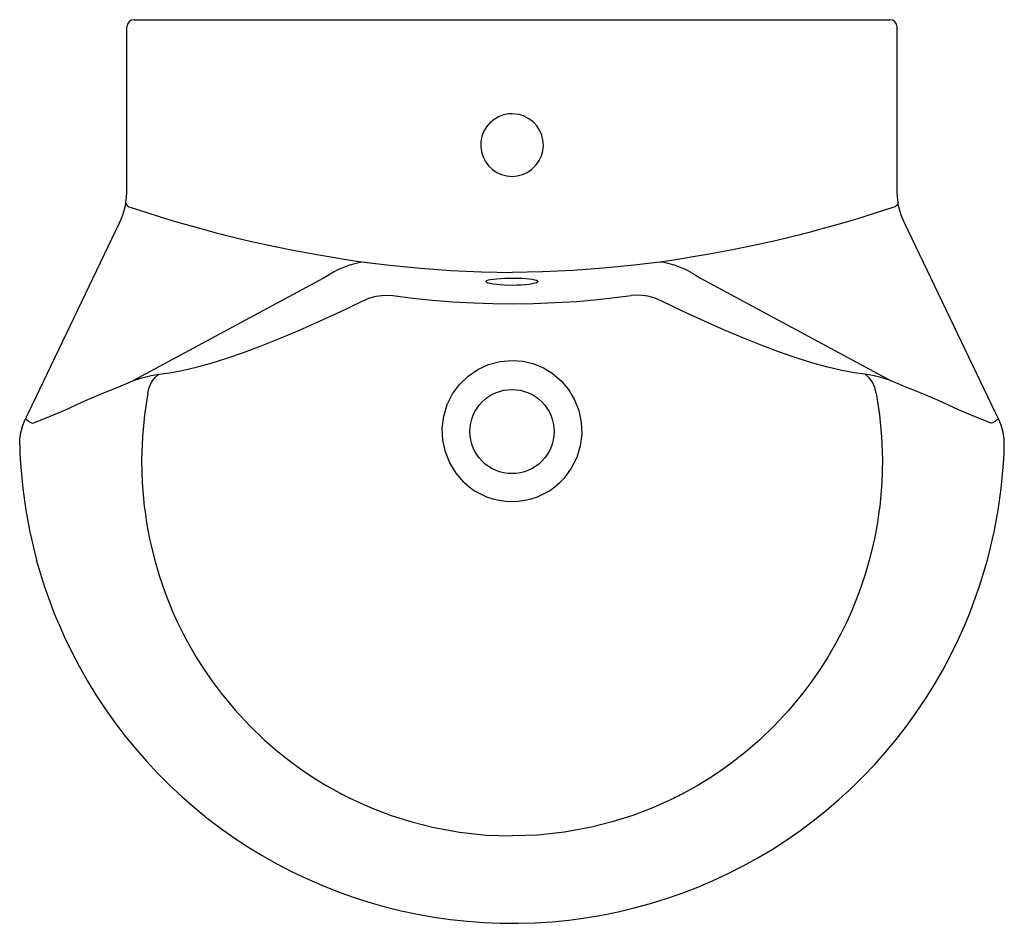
# Model space of a CAD drawing. Header units: millimetres. Extents: x 777.893 to 778.443, y 1029.626 to 1030.131.
import ezdxf

# ---------------------------------------------------------------- set-up
doc = ezdxf.new("R2010")
doc.units = ezdxf.units.MM
doc.layers.add('SANINDUSA', color=3, linetype='Continuous')

msp = doc.modelspace()

# ---------------------------------------------------------------- linework, layer by layer
at = {"layer": 'SANINDUSA'}
for p, q in [((777.9572095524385, 1030.130670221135), (778.3792249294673, 1030.130670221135)), ((777.9531842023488, 1030.10979154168), (777.9532097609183, 1030.126675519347)), ((778.3832502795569, 1030.10979154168), (778.3832247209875, 1030.126675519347)), ((777.952967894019, 1030.031619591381), (777.9530692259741, 1030.034404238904)), ((778.3834665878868, 1030.031619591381), (778.3833652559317, 1030.034404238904)), ((777.8982714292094, 1029.911199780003), (777.9491283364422, 1030.017151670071)), ((778.4381630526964, 1029.911199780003), (778.3873061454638, 1030.017151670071)), ((778.0591464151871, 1029.99946774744), (778.0802407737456, 1029.996092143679)), ((778.2772880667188, 1029.99946774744), (778.2561937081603, 1029.996092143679)), ((778.0802407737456, 1029.996092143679), (778.0856571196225, 1029.995333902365)), ((778.2561937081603, 1029.996092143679), (778.2507773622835, 1029.995333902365)), ((778.0632627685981, 1029.986592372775), (778.0604744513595, 1029.985063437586)), ((778.0686232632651, 1029.98969779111), (778.0632627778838, 1029.986592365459)), ((778.2731717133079, 1029.986592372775), (778.2759600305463, 1029.985063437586)), ((778.0604744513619, 1029.985063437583), (777.9565682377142, 1029.929057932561)), ((778.2759600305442, 1029.985063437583), (778.3798662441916, 1029.929057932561)), ((777.8967901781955, 1029.908113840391), (777.8982714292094, 1029.911199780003)), ((778.4396443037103, 1029.908113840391), (778.4381630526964, 1029.911199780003)), ((777.8962615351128, 1029.907012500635), (777.8967901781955, 1029.908113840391)), ((778.4401729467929, 1029.907012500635), (778.4396443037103, 1029.908113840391))]:
    msp.add_line(p, q, dxfattribs=at)
at = {"layer": 'SANINDUSA', "flags": 128}
for points in [[(777.9530692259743, 1030.034404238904), (777.9531077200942, 1030.059519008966), (777.9531460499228, 1030.084650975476), (777.953184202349, 1030.10979154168)], [(778.3833652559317, 1030.034404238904), (778.3833267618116, 1030.059519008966), (778.383288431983, 1030.084650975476), (778.3832502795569, 1030.10979154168)], [(778.1682172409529, 1030.078170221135), (778.1664082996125, 1030.078076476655), (778.163512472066, 1030.077524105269), (778.1607493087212, 1030.076496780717), (778.1581988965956, 1030.07501668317), (778.1559311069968, 1030.073132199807), (778.1540138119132, 1030.070890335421), (778.1524974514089, 1030.06836035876), (778.1514305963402, 1030.065609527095), (778.150837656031, 1030.062719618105), (778.1507421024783, 1030.059771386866), (778.1511395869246, 1030.056848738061), (778.1520309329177, 1030.054022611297), (778.1533832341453, 1030.051385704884), (778.1551521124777, 1030.049030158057), (778.1572889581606, 1030.047001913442), (778.1597358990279, 1030.045364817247), (778.1624216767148, 1030.04415775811), (778.1652778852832, 1030.043420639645), (778.1682172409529, 1030.043170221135), (778.1711468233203, 1030.043418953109), (778.1739940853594, 1030.044151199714), (778.1766842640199, 1030.04535690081), (778.1791354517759, 1030.046993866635), (778.1817461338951, 1030.049569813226), (778.1834172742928, 1030.052001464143), (778.1846592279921, 1030.054677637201), (778.1854303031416, 1030.057523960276), (778.1857159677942, 1030.060459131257), (778.185501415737, 1030.063398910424), (778.1847997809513, 1030.066262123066), (778.183624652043, 1030.06896480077), (778.1820153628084, 1030.071434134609), (778.1800119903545, 1030.07359586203), (778.1776761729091, 1030.075393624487), (778.1750699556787, 1030.076770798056), (778.1722705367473, 1030.077694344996), (778.1682172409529, 1030.078170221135)], [(777.952605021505, 1030.028390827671), (777.9526603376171, 1030.028762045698), (777.9528322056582, 1030.030117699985), (777.9529678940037, 1030.031619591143)], [(778.3838294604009, 1030.028390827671), (778.3837741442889, 1030.028762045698), (778.3836022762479, 1030.030117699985), (778.3834665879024, 1030.031619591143)], [(777.9511569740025, 1030.02224655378), (777.9517292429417, 1030.024200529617), (777.9523384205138, 1030.026856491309), (777.9526050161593, 1030.028390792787)], [(777.952605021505, 1030.028390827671), (777.9527320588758, 1030.027607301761), (777.9533241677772, 1030.02685896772), (777.9542987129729, 1030.026250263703), (777.9555196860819, 1030.025866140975)], [(777.9555197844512, 1030.025865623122), (777.9642815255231, 1030.022994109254), (777.9723333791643, 1030.020458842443), (777.9796671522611, 1030.01823794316), (777.9862744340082, 1030.016308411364), (777.9924332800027, 1030.01456858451), (777.9977741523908, 1030.013107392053), (778.0022921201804, 1030.01190730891), (778.0059839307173, 1030.010950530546), (778.0081354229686, 1030.010402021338), (778.0104047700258, 1030.009831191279), (778.0126861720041, 1030.009265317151), (778.0149796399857, 1030.00870451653), (778.0172851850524, 1030.008148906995), (778.0196028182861, 1030.007598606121), (778.0219325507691, 1030.007053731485), (778.0349628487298, 1030.004159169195), (778.0469068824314, 1030.001732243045), (778.0591467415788, 1029.999469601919)], [(778.3809146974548, 1030.025865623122), (778.3721529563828, 1030.022994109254), (778.3641011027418, 1030.020458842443), (778.3567673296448, 1030.01823794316), (778.3501600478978, 1030.016308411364), (778.344001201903, 1030.01456858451), (778.338660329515, 1030.013107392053), (778.3341423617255, 1030.01190730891), (778.3304505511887, 1030.010950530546), (778.3282990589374, 1030.010402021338), (778.3260297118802, 1030.009831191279), (778.3237483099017, 1030.009265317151), (778.3214548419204, 1030.00870451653), (778.3191492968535, 1030.008148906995), (778.3168316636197, 1030.007598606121), (778.3145019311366, 1030.007053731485), (778.3014716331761, 1030.004159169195), (778.2895275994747, 1030.001732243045), (778.277287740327, 1029.999469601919)], [(778.3838294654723, 1030.02839079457), (778.383702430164, 1030.027607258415), (778.3831103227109, 1030.026858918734), (778.3821357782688, 1030.02625021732), (778.3809148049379, 1030.025866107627)], [(778.3852775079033, 1030.02224655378), (778.3847052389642, 1030.024200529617), (778.384096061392, 1030.026856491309), (778.3838294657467, 1030.028390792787)], [(777.9491283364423, 1030.017151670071), (777.9498819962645, 1030.018818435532), (777.9505586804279, 1030.020517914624), (777.9511569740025, 1030.02224655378)], [(778.3873061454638, 1030.017151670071), (778.3865524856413, 1030.018818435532), (778.3858758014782, 1030.020517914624), (778.3852775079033, 1030.02224655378)], [(778.0856571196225, 1029.995333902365), (778.1000727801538, 1029.993544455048), (778.1170318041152, 1029.991860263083), (778.1340421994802, 1029.990622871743), (778.1511159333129, 1029.989831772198), (778.1682172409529, 1029.98948925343)], [(778.2507773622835, 1029.995333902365), (778.236361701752, 1029.993544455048), (778.2194026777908, 1029.991860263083), (778.202392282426, 1029.990622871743), (778.185318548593, 1029.989831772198), (778.1682172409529, 1029.98948925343)], [(778.1682172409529, 1029.982288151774), (778.1638594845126, 1029.982395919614), (778.1616266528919, 1029.982542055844), (778.1595772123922, 1029.982742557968), (778.157758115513, 1029.982992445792), (778.1562301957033, 1029.98328066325), (778.1549708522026, 1029.98361976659), (778.1541268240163, 1029.983978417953), (778.1537374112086, 1029.984328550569), (778.1537633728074, 1029.984674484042), (778.1542105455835, 1029.98500623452), (778.1550615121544, 1029.985315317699), (778.1562945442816, 1029.985592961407), (778.1578721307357, 1029.985834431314), (778.1597395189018, 1029.986032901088), (778.1618502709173, 1029.986187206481), (778.1641295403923, 1029.986293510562), (778.1665250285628, 1029.986352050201), (778.1682172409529, 1029.98636383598), (778.1713680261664, 1029.986322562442), (778.173694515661, 1029.986235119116), (778.1758662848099, 1029.986101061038), (778.1778182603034, 1029.985922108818), (778.1795010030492, 1029.985701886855), (778.1808687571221, 1029.985442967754), (778.1818819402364, 1029.98515206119), (778.1825117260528, 1029.98483279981), (778.1827378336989, 1029.984495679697), (778.1825462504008, 1029.984146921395), (778.1819451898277, 1029.983799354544), (778.1809416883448, 1029.983462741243), (778.1795701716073, 1029.983149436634), (778.1778701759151, 1029.982871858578), (778.1758894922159, 1029.982638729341), (778.1733587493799, 1029.982439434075), (778.1708312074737, 1029.982326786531), (778.1682172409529, 1029.982288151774)], [(778.2678112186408, 1029.98969779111), (778.2704525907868, 1029.988137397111), (778.2731717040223, 1029.986592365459)], [(778.0844647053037, 1029.973503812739), (778.0882903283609, 1029.975160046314), (778.0923940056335, 1029.976276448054), (778.0969535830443, 1029.976818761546), (778.1016468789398, 1029.976664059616)], [(778.1016468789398, 1029.976664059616), (778.1126185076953, 1029.975237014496), (778.1238292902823, 1029.974068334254), (778.1352010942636, 1029.973164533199), (778.1466557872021, 1029.972532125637), (778.1574240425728, 1029.972185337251), (778.1682172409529, 1029.972070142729), (778.180304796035, 1029.972215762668), (778.1923774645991, 1029.972653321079), (778.2043670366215, 1029.973383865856), (778.2162053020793, 1029.974408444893), (778.2255764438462, 1029.975444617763), (778.234787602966, 1029.976664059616)], [(778.2519697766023, 1029.973503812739), (778.2481441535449, 1029.975160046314), (778.2440404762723, 1029.976276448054), (778.2394808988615, 1029.976818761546), (778.234787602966, 1029.976664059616)], [(777.9710006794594, 1029.932694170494), (777.9771532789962, 1029.933460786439), (777.9840295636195, 1029.934737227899), (777.9918131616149, 1029.936573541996), (778.000244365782, 1029.938919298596), (778.0089865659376, 1029.941664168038), (778.0182091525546, 1029.944842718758), (778.0281063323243, 1029.948528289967), (778.0383645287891, 1029.952606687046), (778.0494695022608, 1029.95728341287), (778.0608129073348, 1029.962310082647), (778.0725886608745, 1029.967769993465), (778.0844647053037, 1029.973503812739)], [(778.3654338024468, 1029.932694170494), (778.3592812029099, 1029.933460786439), (778.3524049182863, 1029.934737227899), (778.344621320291, 1029.936573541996), (778.3361901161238, 1029.938919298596), (778.3274479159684, 1029.941664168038), (778.3182253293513, 1029.944842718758), (778.3083281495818, 1029.948528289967), (778.298069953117, 1029.952606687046), (778.2869649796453, 1029.95728341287), (778.2756215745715, 1029.962310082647), (778.2638458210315, 1029.967769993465), (778.2519697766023, 1029.973503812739)], [(778.1413507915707, 1029.87232129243), (778.136960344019, 1029.877409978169), (778.1334751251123, 1029.883156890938), (778.1310094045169, 1029.889382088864), (778.1296026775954, 1029.895927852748), (778.1293114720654, 1029.902634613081), (778.1301380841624, 1029.909295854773), (778.1320679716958, 1029.915691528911), (778.1350382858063, 1029.921674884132), (778.1389446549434, 1029.927020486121), (778.1436900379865, 1029.931637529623), (778.1490924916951, 1029.935343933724), (778.1550382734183, 1029.938096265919), (778.1615272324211, 1029.939826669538), (778.1682172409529, 1029.940415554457), (778.1744231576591, 1029.939909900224), (778.1804685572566, 1029.93841976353), (778.1857615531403, 1029.936197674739), (778.1906707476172, 1029.933222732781), (778.1956149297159, 1029.929033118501), (778.1998044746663, 1029.924089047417), (778.2031432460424, 1029.918467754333), (778.2055158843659, 1029.912375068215), (778.2068587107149, 1029.905897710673), (778.2071205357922, 1029.899287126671), (778.2062673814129, 1029.892646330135), (778.2043310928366, 1029.886236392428), (778.2013160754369, 1029.880179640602), (778.1973338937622, 1029.874710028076), (778.1950836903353, 1029.87232129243)], [(777.9565682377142, 1029.929057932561), (777.957446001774, 1029.929358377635), (777.9622604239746, 1029.93087268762), (777.96664869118, 1029.931993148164), (777.9689427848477, 1029.932431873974), (777.9710006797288, 1029.932694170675)], [(777.9648274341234, 1029.922090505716), (777.9655350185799, 1029.925284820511), (777.9668468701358, 1029.928208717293), (777.9686989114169, 1029.930719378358), (777.9710006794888, 1029.932694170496)], [(778.3798662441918, 1029.929057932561), (778.3789884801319, 1029.929358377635), (778.3741740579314, 1029.93087268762), (778.3697857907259, 1029.931993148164), (778.3674916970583, 1029.932431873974), (778.3654338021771, 1029.932694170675)], [(778.3716070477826, 1029.922090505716), (778.3708994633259, 1029.925284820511), (778.36958761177, 1029.928208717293), (778.3677355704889, 1029.930719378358), (778.3654338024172, 1029.932694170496)], [(777.9300095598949, 1029.917927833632), (777.9405811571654, 1029.922469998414), (777.9486503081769, 1029.925693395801), (777.9565682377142, 1029.929057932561)], [(778.4064249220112, 1029.917927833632), (778.3958533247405, 1029.922469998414), (778.3877841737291, 1029.925693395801), (778.3798662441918, 1029.929057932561)], [(777.9648255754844, 1029.922090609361), (777.9629977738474, 1029.910073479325), (777.9618421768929, 1029.897725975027), (777.9614066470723, 1029.885084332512), (777.9617456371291, 1029.872055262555), (777.9629142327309, 1029.858817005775), (777.9632951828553, 1029.855821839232), (777.9637206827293, 1029.852819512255), (777.9641912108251, 1029.849810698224), (777.9647072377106, 1029.846796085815), (777.9652692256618, 1029.843776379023), (777.965877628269, 1029.840752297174), (777.9665328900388, 1029.837724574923), (777.9685821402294, 1029.829375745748), (777.9712236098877, 1029.82030481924), (777.9745640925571, 1029.810560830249), (777.97871621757, 1029.800206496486), (777.9814980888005, 1029.794045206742), (777.9846052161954, 1029.787727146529), (777.9880598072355, 1029.781271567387), (777.9918839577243, 1029.774699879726), (777.9960994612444, 1029.768035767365), (778.0007275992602, 1029.761305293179), (778.0057889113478, 1029.754536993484), (778.0137806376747, 1029.744901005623), (778.0218437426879, 1029.736261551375), (778.0298629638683, 1029.72856647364), (778.0377356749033, 1029.72175780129), (778.0453713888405, 1029.715773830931), (778.0522143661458, 1029.710876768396), (778.0587261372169, 1029.706590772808), (778.0648583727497, 1029.702864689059), (778.0723023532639, 1029.698720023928), (778.0732185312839, 1029.69823740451), (778.0741206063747, 1029.697767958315), (778.0750084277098, 1029.697311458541), (778.0758818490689, 1029.696867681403), (778.0767407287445, 1029.696436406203), (778.0775849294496, 1029.696017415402), (778.0891210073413, 1029.690760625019), (778.1007074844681, 1029.686312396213), (778.1122835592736, 1029.682644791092), (778.1237932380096, 1029.679726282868), (778.1389484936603, 1029.67694016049), (778.1537874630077, 1029.675335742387), (778.1682172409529, 1029.674819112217)], [(778.3716089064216, 1029.922090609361), (778.3734367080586, 1029.910073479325), (778.3745923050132, 1029.897725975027), (778.3750278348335, 1029.885084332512), (778.3746888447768, 1029.872055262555), (778.3735202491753, 1029.858817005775), (778.3731392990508, 1029.855821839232), (778.3727137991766, 1029.852819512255), (778.3722432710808, 1029.849810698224), (778.3717272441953, 1029.846796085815), (778.3711652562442, 1029.843776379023), (778.3705568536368, 1029.840752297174), (778.3699015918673, 1029.837724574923), (778.3678523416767, 1029.829375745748), (778.3652108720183, 1029.82030481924), (778.3618703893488, 1029.810560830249), (778.3577182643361, 1029.800206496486), (778.3549363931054, 1029.794045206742), (778.3518292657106, 1029.787727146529), (778.3483746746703, 1029.781271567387), (778.3445505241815, 1029.774699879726), (778.3403350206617, 1029.768035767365), (778.3357068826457, 1029.761305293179), (778.3306455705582, 1029.754536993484), (778.3226538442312, 1029.744901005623), (778.3145907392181, 1029.736261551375), (778.3065715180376, 1029.72856647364), (778.2986988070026, 1029.72175780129), (778.2910630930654, 1029.715773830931), (778.2842201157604, 1029.710876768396), (778.2777083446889, 1029.706590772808), (778.2715761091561, 1029.702864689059), (778.2641321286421, 1029.698720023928), (778.263215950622, 1029.69823740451), (778.2623138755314, 1029.697767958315), (778.2614260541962, 1029.697311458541), (778.260552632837, 1029.696867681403), (778.2596937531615, 1029.696436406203), (778.2588495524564, 1029.696017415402), (778.2473134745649, 1029.690760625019), (778.2357269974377, 1029.686312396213), (778.2241509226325, 1029.682644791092), (778.2126412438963, 1029.679726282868), (778.1974859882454, 1029.67694016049), (778.1826470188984, 1029.675335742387), (778.1682172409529, 1029.674819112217)], [(777.9005744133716, 1029.905295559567), (777.9076962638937, 1029.90807690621), (777.9189035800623, 1029.912877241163), (777.9300095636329, 1029.917927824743)], [(778.4358600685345, 1029.905295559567), (778.4287382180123, 1029.90807690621), (778.4175309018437, 1029.912877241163), (778.4064249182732, 1029.917927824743)], [(777.8939162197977, 1029.900044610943), (777.8942580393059, 1029.901523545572), (777.895122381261, 1029.904307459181), (777.8962615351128, 1029.907012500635)], [(777.8967901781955, 1029.908113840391), (777.8967815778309, 1029.907868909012), (777.8969505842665, 1029.907552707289), (777.8972877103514, 1029.907182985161), (777.8977740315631, 1029.906780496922), (777.8983822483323, 1029.906367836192), (777.899078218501, 1029.905968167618), (777.8998228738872, 1029.905603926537), (777.9005744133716, 1029.905295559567)], [(778.4396443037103, 1029.908113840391), (778.439652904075, 1029.907868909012), (778.4394838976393, 1029.907552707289), (778.4391467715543, 1029.907182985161), (778.4386604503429, 1029.906780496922), (778.4380522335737, 1029.906367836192), (778.437356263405, 1029.905968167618), (778.4366116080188, 1029.905603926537), (778.4358600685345, 1029.905295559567)], [(778.4425182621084, 1029.900044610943), (778.4421764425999, 1029.901523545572), (778.4413121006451, 1029.904307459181), (778.4401729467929, 1029.907012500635)], [(777.8933182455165, 1029.893217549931), (777.8934196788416, 1029.896625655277), (777.8939162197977, 1029.900044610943)], [(778.4431162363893, 1029.893217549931), (778.4430148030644, 1029.896625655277), (778.4425182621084, 1029.900044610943)], [(777.9150969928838, 1029.793248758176), (777.9127471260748, 1029.798933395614), (777.9071600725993, 1029.814228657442), (777.9035912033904, 1029.825850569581), (777.9027804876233, 1029.828779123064)], [(778.4214141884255, 1029.793413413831), (778.4236873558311, 1029.798933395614), (778.4292744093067, 1029.814228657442), (778.4328432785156, 1029.825850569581), (778.4336539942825, 1029.828779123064)], [(777.9150969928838, 1029.793248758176), (777.9181962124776, 1029.786177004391), (777.9221856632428, 1029.777855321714), (777.926471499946, 1029.769641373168), (777.9310422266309, 1029.761560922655), (777.9358921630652, 1029.753625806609), (777.9410149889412, 1029.745847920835), (777.9464037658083, 1029.738239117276), (777.9520509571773, 1029.730811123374), (777.957948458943, 1029.723575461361), (777.9640869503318, 1029.716544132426), (777.9704571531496, 1029.70972803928), (777.9770494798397, 1029.703137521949), (777.9838540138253, 1029.696782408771), (777.9908605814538, 1029.690671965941), (777.9980541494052, 1029.684817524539), (778.0054282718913, 1029.679216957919), (778.0130263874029, 1029.67384106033), (778.020787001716, 1029.668737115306), (778.0287141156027, 1029.663901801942), (778.0368098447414, 1029.659333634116), (778.0450763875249, 1029.65503149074), (778.0535170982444, 1029.650994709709), (778.0620623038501, 1029.647259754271), (778.0707027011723, 1029.643826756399), (778.0794759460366, 1029.640679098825), (778.0883628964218, 1029.637824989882), (778.0973431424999, 1029.635271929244), (778.1063933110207, 1029.633026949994), (778.1154957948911, 1029.631094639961), (778.1246410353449, 1029.629477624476), (778.1338502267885, 1029.628168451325), (778.1431529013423, 1029.627163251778), (778.1525121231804, 1029.626468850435), (778.1618878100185, 1029.626090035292), (778.1682170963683, 1029.626048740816)], [(778.1682171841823, 1029.626051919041), (778.171920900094, 1029.626040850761), (778.1812271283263, 1029.626327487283), (778.1905678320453, 1029.626929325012), (778.199905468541, 1029.627846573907), (778.2091979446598, 1029.629076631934), (778.218402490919, 1029.630613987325), (778.2274864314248, 1029.63245185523), (778.2364993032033, 1029.634595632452), (778.245494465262, 1029.6370586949), (778.2544208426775, 1029.639830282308), (778.263257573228, 1029.642905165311), (778.2719822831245, 1029.646276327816), (778.2805735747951, 1029.649935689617), (778.2890097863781, 1029.653873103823), (778.2972775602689, 1029.658075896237), (778.3054328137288, 1029.662574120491), (778.3134105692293, 1029.667335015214), (778.3212156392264, 1029.67236061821), (778.3288514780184, 1029.67765287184), (778.3363189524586, 1029.683212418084), (778.3436212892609, 1029.689042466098), (778.3507037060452, 1029.695104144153), (778.3575338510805, 1029.701365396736), (778.3641622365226, 1029.707868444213), (778.3705785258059, 1029.714604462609), (778.3767726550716, 1029.721564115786), (778.3827348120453, 1029.72873750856), (778.3884555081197, 1029.736114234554), (778.3939256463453, 1029.743683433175), (778.3991360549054, 1029.751433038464), (778.4040786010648, 1029.759351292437), (778.4087458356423, 1029.76742637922), (778.4131309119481, 1029.77564635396), (778.4172276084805, 1029.783999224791), (778.4210303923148, 1029.792473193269), (778.4214141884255, 1029.793413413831)]]:
    msp.add_lwpolyline(points, dxfattribs=at)
at = {"layer": 'SANINDUSA'}
msp.add_circle((778.1682172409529, 1029.900670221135), 0.0235, dxfattribs=at)
for centre, radius, start, end in [((777.9572096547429, 1030.126670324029), 0.0039998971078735, 90, 179.9147387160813), ((778.379224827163, 1030.126670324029), 0.0039998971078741, 0.08526128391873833, 90), ((778.092107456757, 1029.947280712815), 0.0484841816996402, 97.64529973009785, 118.9710837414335), ((778.2444358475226, 1029.947609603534), 0.0481437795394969, 60.95263173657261, 82.43098479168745), ((778.1682172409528, 1029.900670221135), 0.2749999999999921, 181.5529414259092, 195.1544657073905), ((778.1682172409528, 1029.900670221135), 0.2750000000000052, 344.8455342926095, 358.4470585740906), ((778.1682172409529, 1029.900670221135), 0.0390572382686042, 226.5379665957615, 313.4620334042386)]:
    msp.add_arc(centre, radius, start, end, dxfattribs=at)

doc.saveas('drawing.dxf')
